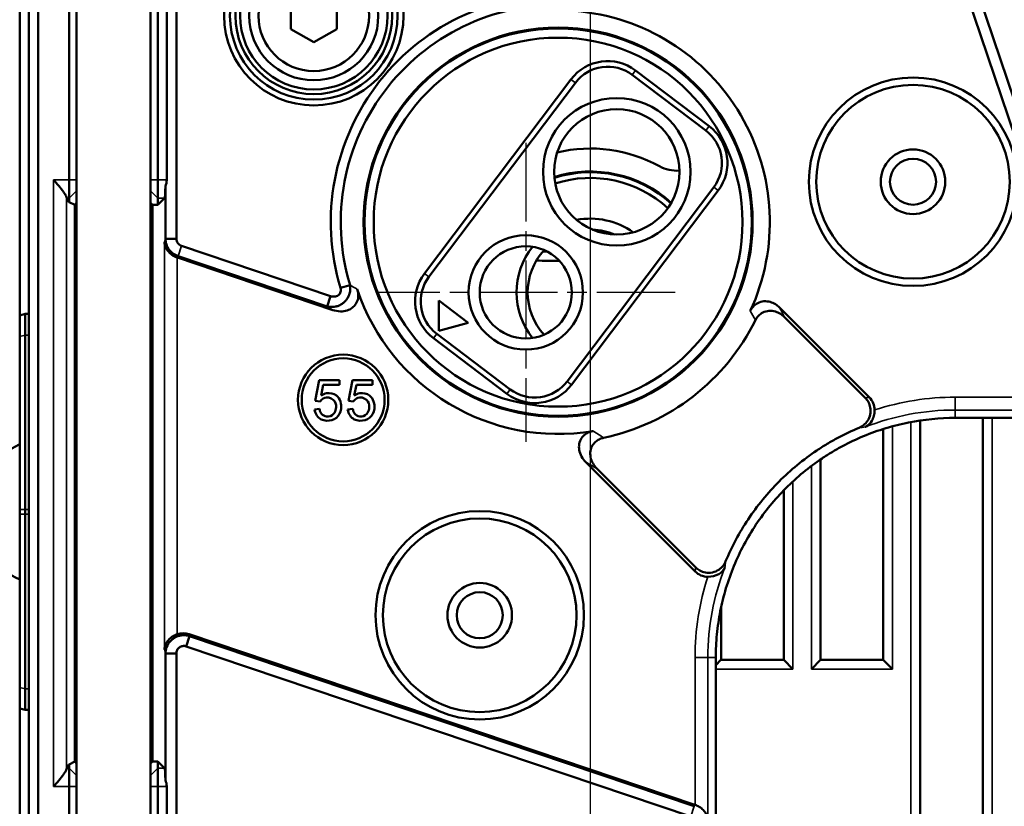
# Model space of a CAD drawing. Header units: millimetres. Extents: x 0 to 4638, y -120 to 1188.
# Tile 28 of 256: x 230 to 283, y 964 to 1007. Entities that reach past the tile are written whole.
import ezdxf

# ---------------------------------------------------------------- set-up
doc = ezdxf.new("R2010")
doc.units = ezdxf.units.MM
doc.header["$LTSCALE"] = 2
doc.linetypes.add('CHAIN', pattern=[0.3543, 0.2362, -0.0295, 0.0591, -0.0295])
for name, color, linetype, lineweight in [('Bemaßung (ISO)', 7, 'Continuous', 25), ('Mittelpunktmarkierung (ISO)', 7, 'Continuous', 25), ('Sichtbar (ISO)', 7, 'Continuous', 50), ('Sichtbar schmal (ISO)', 7, 'Continuous', 35)]:
    doc.layers.add(name, color=color, linetype=linetype, lineweight=lineweight)
doc.styles.add('Notiztext (DIN)', font='isocpeur.ttf')
doc.dimstyles.new('Standard (DIN)', dxfattribs={"dimscale": 2, "dimtxt": 3.5, "dimasz": 2.5, "dimexe": 2, "dimexo": 0.5, "dimgap": 0.5, "dimtad": 1, "dimrnd": 1e-08, "dimtxsty": 'Notiztext (DIN)', "dimcen": 0.09, "dimdle": 10, "dimclrd": 256, "dimclre": 256, "dimclrt": 256, "dimadec": 0, "dimazin": 0, "dimtfac": 1, "dimtmove": 0, "dimatfit": 3, "dimfxl": 1, "dimtolj": 1, "dimtzin": 0, "dimlwd": -1, "dimlwe": -1, "dimarcsym": 0})

# ---------------------------------------------------------------- blocks, each defined once
blk = doc.blocks.new('*D36')
at = {"layer": 'Bemaßung (ISO)', "transparency": 16777216}
for p, q in [((228.945, 1022.902), (200.539, 1022.902)), ((204.539, 934.952), (204.539, 1017.902)), ((256.495, 929.952), (200.539, 929.952))]:
    blk.add_line(p, q, dxfattribs=at)
for points in [[(203.706, 1017.902), (205.373, 1017.902), (204.539, 1022.902)], [(203.706, 934.952), (205.373, 934.952), (204.539, 929.952)]]:
    blk.add_solid(points, dxfattribs=at)
at = {"layer": 'Defpoints', "color": 0, "transparency": 16777216}
for p in [(204.539, 1022.902), (229.945, 1022.902), (257.495, 929.952)]:
    blk.add_point(p, dxfattribs=at)
at = {"layer": 'Bemaßung (ISO)', "transparency": 16777216, "insert": (195.139, 966.122), "char_height": 7, "attachment_point": 1, "rotation": 90, "style": 'Notiztext (DIN)'}
blk.add_mtext('\\A1;92,95', dxfattribs=at)
blk = doc.blocks.new('*D37')
at = {"layer": 'Bemaßung (ISO)', "transparency": 16777216}
for p, q in [((260.895, 939.952), (260.895, 1084.205)), ((694.895, 939.352), (694.895, 1084.205)), ((265.895, 1080.205), (689.895, 1080.205))]:
    blk.add_line(p, q, dxfattribs=at)
for points in [[(265.895, 1081.038), (265.895, 1079.372), (260.895, 1080.205)], [(689.895, 1081.038), (689.895, 1079.372), (694.895, 1080.205)]]:
    blk.add_solid(points, dxfattribs=at)
at = {"layer": 'Defpoints', "color": 0, "transparency": 16777216}
for p in [(694.895, 1080.205), (260.895, 938.952), (694.895, 938.352)]:
    blk.add_point(p, dxfattribs=at)
at = {"layer": 'Bemaßung (ISO)', "transparency": 16777216, "insert": (470.545, 1088.205), "char_height": 7, "attachment_point": 1, "style": 'Notiztext (DIN)'}
blk.add_mtext('\\A1;434', dxfattribs=at)
blk = doc.blocks.new('*D38')
at = {"layer": 'Bemaßung (ISO)', "transparency": 16777216}
for p, q in [((229.945, 1023.902), (229.945, 1084.031)), ((260.895, 939.952), (260.895, 1084.031)), ((234.945, 1080.031), (255.895, 1080.031))]:
    blk.add_line(p, q, dxfattribs=at)
for points in [[(234.945, 1080.864), (234.945, 1079.198), (229.945, 1080.031)], [(255.895, 1080.864), (255.895, 1079.198), (260.895, 1080.031)]]:
    blk.add_solid(points, dxfattribs=at)
at = {"layer": 'Defpoints', "color": 0, "transparency": 16777216}
for p in [(260.895, 1080.031), (229.945, 1022.902), (260.895, 938.952)]:
    blk.add_point(p, dxfattribs=at)
at = {"layer": 'Bemaßung (ISO)', "transparency": 16777216, "insert": (235.095, 1089.431), "char_height": 7, "attachment_point": 1, "style": 'Notiztext (DIN)'}
blk.add_mtext('\\A1;30,95', dxfattribs=at)

msp = doc.modelspace()

# ---------------------------------------------------------------- linework, layer by layer
at = {"layer": 'Mittelpunktmarkierung (ISO)', "linetype": 'CHAIN', "ltscale": 9.00068}
for p, q in [((257.3918, 1000.0532), (257.3918, 983.8532)), ((265.4918, 991.9532), (249.2918, 991.9532))]:
    msp.add_line(p, q, dxfattribs=at)
at = {"layer": 'Sichtbar (ISO)'}
for p, q in [((279.4405, 1013.6779), (288.6651, 986.3132)), ((289.2297, 986.5035), (280.0052, 1013.8683)), ((230.4447, 1012.9463), (230.4447, 950.2748)), ((230.9447, 950.2748), (230.9447, 1012.9463)), ((238.4445, 994.8629), (238.4445, 1012.9998)), ((229.9447, 990.7074), (229.9447, 1011.9816)), ((232.6336, 998.0594), (232.6336, 1011.1615)), ((233.0336, 1011.1615), (233.0336, 998.0594)), ((237.0336, 998.0594), (237.0336, 1011.1615)), ((237.4336, 1011.1615), (237.4336, 998.0594)), ((237.9176, 998.0594), (237.9176, 1011.1615)), ((244.6447, 1007.6736), (244.6447, 1006.2302)), ((247.1447, 1006.2302), (247.1447, 1007.6736)), ((244.6447, 1006.2302), (245.8947, 1005.5085)), ((245.8947, 1005.5085), (247.1447, 1006.2302)), ((263.3454, 1003.9848), (267.3354, 1000.9714)), ((251.8951, 992.9715), (259.8438, 1003.4964)), ((267.1546, 1000.732), (263.1646, 1003.7454)), ((260.0832, 1003.3156), (252.1345, 992.7907)), ((232.6336, 998.0594), (232.6336, 997.0608)), ((233.0336, 997.7277), (233.0336, 998.0594)), ((233.0336, 965.4931), (233.0336, 997.7277)), ((237.0336, 998.0594), (237.0336, 997.7277)), ((237.0336, 997.7277), (237.0336, 965.4931)), ((237.4336, 997.0608), (237.4336, 998.0594)), ((237.8495, 997.7056), (237.8495, 994.8629)), ((259.6357, 987.1257), (267.5843, 997.6506)), ((232.4952, 997.0608), (232.6336, 996.8531)), ((232.6336, 996.8531), (232.6336, 997.0608)), ((237.4336, 996.6911), (237.8032, 997.0608)), ((237.4336, 997.0608), (237.4336, 996.6911)), ((267.8237, 997.4698), (259.8751, 986.9449)), ((232.6336, 996.8531), (232.9336, 996.7033)), ((233.0336, 996.8035), (232.9336, 996.7033)), ((232.9336, 996.7033), (232.9336, 966.5175)), ((237.1453, 996.6915), (237.0336, 996.8035)), ((237.1453, 966.5293), (237.1453, 996.6915)), ((237.1453, 996.6915), (237.4336, 996.6911)), ((237.8495, 994.8629), (238.4445, 994.8629)), ((246.8043, 991.7518), (238.7184, 994.4775)), ((246.9261, 990.997), (238.5043, 993.836)), ((238.5309, 993.9215), (246.6169, 991.1957)), ((247.3428, 992.1956), (247.8598, 992.3518)), ((246.8043, 991.7518), (246.6169, 991.1957)), ((252.6703, 991.5089), (252.6848, 989.8689)), ((254.2663, 990.3036), (252.6703, 991.5089)), ((276.0214, 986.2669), (271.1559, 991.1324)), ((230.2447, 990.7849), (229.9447, 990.7074)), ((229.9447, 989.5632), (229.9447, 990.7074)), ((230.2447, 990.7849), (230.4447, 990.7828)), ((230.2447, 989.6432), (230.2447, 990.7849)), ((275.8041, 986.2348), (271.4229, 990.616)), ((252.6848, 989.8689), (254.2663, 990.3036)), ((229.9447, 989.5632), (229.9447, 980.1794)), ((230.2447, 989.6432), (230.2447, 980.1794)), ((252.5643, 989.7093), (256.5542, 986.696)), ((256.3734, 986.4566), (252.3835, 989.4699)), ((245.9784, 986.074), (246.1918, 987.1982)), ((246.1918, 987.1982), (247.2874, 987.1982)), ((246.4074, 986.9452), (246.2908, 986.3556)), ((247.2874, 986.9452), (246.4074, 986.9452)), ((247.2874, 987.1982), (247.2874, 986.9452)), ((247.7784, 986.074), (247.9918, 987.1982)), ((247.9918, 987.1982), (249.0874, 987.1982)), ((248.2074, 986.9452), (248.0908, 986.3556)), ((249.0874, 986.9452), (248.2074, 986.9452)), ((249.0874, 987.1982), (249.0874, 986.9452)), ((246.2336, 986.041), (245.9784, 986.074)), ((248.0336, 986.041), (247.7784, 986.074)), ((246.2138, 985.634), (245.93, 985.6098)), ((248.0138, 985.634), (247.73, 985.6098)), ((278.7822, 985.4394), (278.7822, 985.4405)), ((276.7822, 984.9953), (276.7822, 984.9946)), ((278.7822, 942.673), (278.7822, 985.0085)), ((303.9587, 985.1489), (280.6885, 985.1489)), ((282.1822, 985.1489), (282.1822, 942.6871)), ((276.7822, 984.5483), (276.7822, 972.0336)), ((266.5797, 976.8251), (260.6503, 982.7545)), ((273.3822, 972.0336), (273.3822, 982.9012)), ((261.2543, 982.3999), (266.6118, 977.0424)), ((271.3822, 981.2241), (271.3822, 972.0336)), ((229.9447, 979.9244), (229.9447, 980.1794)), ((229.9447, 979.9244), (229.9447, 970.5406)), ((230.2447, 979.9244), (230.2447, 980.1794)), ((230.2447, 979.9244), (230.2447, 970.4605)), ((267.9822, 976.4694), (267.9822, 976.4701)), ((267.9822, 972.0336), (267.9822, 974.8633)), ((238.9727, 972.7665), (239.1601, 973.3226)), ((239.1335, 973.426), (266.5588, 964.181)), ((266.5322, 964.0956), (239.1601, 973.3226)), ((238.9727, 972.7665), (266.3447, 963.5395)), ((237.8495, 972.3794), (237.8495, 965.5153)), ((238.4445, 972.3794), (237.8495, 972.3794)), ((238.4445, 949.3721), (238.4445, 972.3794)), ((267.6977, 972.158), (267.6977, 948.8881)), ((267.6977, 971.7511), (267.9802, 972.0336)), ((271.3841, 972.0336), (267.9802, 972.0336)), ((271.3841, 972.0336), (271.8822, 971.5356)), ((272.8822, 971.5356), (273.3802, 972.0336)), ((276.7841, 972.0336), (273.3802, 972.0336)), ((276.7841, 972.0336), (277.2822, 971.5356)), ((229.9447, 969.3964), (229.9447, 970.5406)), ((230.2447, 969.3189), (230.2447, 970.4605)), ((229.9447, 948.0249), (229.9447, 969.3964)), ((229.9447, 969.3964), (230.2447, 969.3189)), ((230.4447, 969.321), (230.2447, 969.3189)), ((232.6336, 966.3677), (232.4952, 966.1601)), ((232.9336, 966.5175), (232.6336, 966.3677)), ((232.6336, 966.1601), (232.6336, 966.3677)), ((232.6336, 966.1601), (232.6336, 965.1615)), ((232.9336, 966.5175), (233.0336, 966.4174)), ((237.0336, 966.4174), (237.1453, 966.5293)), ((237.4336, 966.5297), (237.1453, 966.5293)), ((237.4336, 966.5297), (237.8032, 966.1601)), ((237.4336, 966.5297), (237.4336, 966.1601)), ((237.4336, 965.1615), (237.4336, 966.1601)), ((233.0336, 965.1615), (233.0336, 965.4931)), ((237.0336, 965.4931), (237.0336, 965.1615)), ((232.6336, 952.0594), (232.6336, 965.1615)), ((233.0336, 965.1615), (233.0336, 952.0594)), ((237.0336, 952.0594), (237.0336, 965.1615)), ((237.4336, 965.1615), (237.4336, 952.0594)), ((237.9176, 952.0594), (237.9176, 965.1615))]:
    msp.add_line(p, q, dxfattribs=at)
for centre, radius in [((245.8947, 1006.9519), 4.8644), ((245.8947, 1006.9519), 4.5487), ((245.8947, 1006.9519), 4.25), ((245.8947, 1006.9519), 4), ((245.8947, 1006.9519), 3.5), ((245.8947, 1006.9519), 3), ((259.1447, 995.7605), 10.55), ((259.1447, 995.7605), 10.5), ((259.1447, 995.7605), 10), ((278.3947, 997.9519), 5.65), ((278.3947, 997.9519), 5.25), ((262.3271, 998.4881), 4), ((262.3271, 998.4881), 3.4), ((278.3947, 997.9519), 1.75), ((278.3947, 997.9519), 1.25), ((257.3918, 991.9532), 3.1), ((257.3918, 991.9532), 2.5), ((247.4878, 986.129), 2.45), ((247.4878, 986.129), 2.25), ((254.8947, 974.4519), 5.65), ((254.8947, 974.4519), 5.25), ((254.8947, 974.4519), 1.75), ((254.8947, 974.4519), 1.25)]:
    msp.add_circle(centre, radius, dxfattribs=at)
for centre, radius, start, end in [((259.1447, 995.7605), 12.3285, 86.64593, 196.80724), ((259.1447, 995.7605), 11.7885, 86.64593, 196.80724), ((259.1447, 995.7605), 11.4826, 335.20937, 85.49328), ((261.8388, 1001.9898), 2.5, 52.93909, 142.93909), ((261.8388, 1001.9898), 2.2, 52.93909, 142.93909), ((265.8287, 998.9765), 2.5, 322.93909, 52.93909), ((265.8287, 998.9765), 2.2, 322.93909, 52.93909), ((260.8947, 991.9519), 7.8, 61.3264, 103.3452), ((265.5969, 1000.5501), 2, 241.3264, 273.7137), ((260.8947, 991.9519), 6.5524, 47.91127, 107.3669), ((260.8947, 991.9519), 6.5154, 47.84048, 107.4377), ((260.8947, 991.9519), 6.2052, 47.36691, 107.91126), ((260.8947, 991.9519), 4, 54.47233, 100.80585), ((260.8947, 991.9519), 3.4, 67.38396, 87.89421), ((260.8947, 991.9519), 4, 141.77184, 218.18451), ((260.8947, 991.9519), 3.4, 137.54434, 222.41201), ((258.8947, 1006.9519), 12.7955, 267.41393, 268.52558), ((258.8947, 1006.9519), 13.2955, 266.01889, 271.3944), ((253.8901, 991.4649), 2.5, 142.93909, 232.93909), ((253.8901, 991.4649), 2.2, 142.93909, 232.93909), ((259.1447, 995.7605), 11.4826, 198.48819, 279.51829), ((259.1447, 995.7605), 11.9489, 281.92941, 333.61482), ((257.8801, 988.4516), 2.5, 232.93909, 322.93909), ((257.8801, 988.4516), 2.2, 232.93909, 322.93909), ((231.5447, 980.0519), 4, 113.57818, 246.42182)]:
    msp.add_arc(centre, radius, start, end, dxfattribs=at)
for centre, major_axis, ratio, start_param, end_param in [((237.8004, 998.0594), (0, 1), 0.0524078, 3.1939525, 4.350724), ((236.8639, 998.0594), (1.0538, 0), 0.9489646, 5.9215203, 6.2831853), ((232.4971, 998.0594), (0, -1), 0.0349208, 5.9527766, 6.2308254), ((238.828, 994.7984), (-0.3017, -0.9696), 0.9847996, 6.2459108, 6.2601006), ((281.9038, 970.9427), (10.6195, -10.6195), 0.9987828, 2.7675292, 2.7676285), ((281.9038, 970.9427), (10.6195, -10.6195), 0.9987828, 3.5155739, 3.5156326), ((238.828, 972.4574), (0.2546, -0.9897), 0.9785797, 2.5745455, 3.2278924), ((232.4971, 965.1615), (0, 1), 0.0349208, 0.0523599, 0.3304087), ((237.8004, 965.1615), (0, 1), 0.0524078, 5.074054, 6.2308254), ((236.8639, 965.1615), (1.0538, 0), 0.9489646, 0, 0.361665), ((266.2351, 963.2186), (-0.3017, -0.9696), 0.9847996, 3.1043181, 3.1185079)]:
    msp.add_ellipse(centre, major_axis=major_axis, ratio=ratio, start_param=start_param, end_param=end_param, dxfattribs=at)
for points, knots in [([(232.4857, 997.1135), (232.4827, 997.1418), (232.465, 997.182), (232.4045, 997.2843), (232.3597, 997.3479), (232.2439, 997.5031), (232.1575, 997.6112), (231.9734, 997.8357), (231.8759, 997.9522), (231.7862, 998.0594)], [-0.13811937, -0.13811937, -0.13811937, -0.13811937, -0.11228337, -0.11228337, -0.08388614, -0.08388614, -0.04194307, -0.04194307, 0, 0, 0, 0]), ([(237.8495, 994.8629), (237.85, 994.7597), (237.8666, 994.657), (237.9308, 994.4604), (237.978, 994.3677), (238.0994, 994.1998), (238.1729, 994.1257), (238.34, 994.0027), (238.4326, 993.9546), (238.5309, 993.9215)], [-0.12452587, -0.12452587, -0.12452587, -0.12452587, -0.09339722, -0.09339722, -0.06227308, -0.06227308, -0.03112748, -0.03112748, 0, 0, 0, 0]), ([(238.7184, 994.4775), (238.639, 994.5041), (238.5688, 994.5566), (238.4713, 994.6938), (238.4443, 994.7781), (238.4445, 994.8629)], [0, 0, 0, 0, 0.5, 0.5, 1, 1, 1, 1]), ([(238.4909, 993.8406), (238.4171, 993.8668), (238.3425, 993.9012), (238.1947, 993.9889), (238.1239, 994.0445), (237.9833, 994.1813), (237.9144, 994.2772), (237.8211, 994.4773), (237.7967, 994.5816), (237.7919, 994.6779)], [0.36879037, 0.36879037, 0.36879037, 0.36879037, 0.39192356, 0.39192356, 0.41889227, 0.41889227, 0.45891252, 0.45891252, 0.49893278, 0.49893278, 0.49893278, 0.49893278]), ([(246.6169, 991.1957), (246.6856, 991.177), (246.7566, 991.1659), (246.9075, 991.1591), (246.9872, 991.1651), (247.1213, 991.1922), (247.177, 991.2083), (247.2879, 991.2515), (247.3429, 991.2789), (247.4489, 991.3447), (247.4991, 991.383), (247.5931, 991.4691), (247.6364, 991.5166), (247.7669, 991.6916), (247.8112, 991.8102), (247.858, 991.9677), (247.8716, 992.0498), (247.8779, 992.2063), (247.8726, 992.28), (247.8598, 992.3518)], [0, 0, 0, 0, 0.02256985, 0.02256985, 0.04738494, 0.04738494, 0.0649744, 0.0649744, 0.08353496, 0.08353496, 0.10251571, 0.10251571, 0.12168347, 0.12168347, 0.16750934, 0.16750934, 0.21475204, 0.21475204, 0.2571246, 0.2571246, 0.2571246, 0.2571246]), ([(247.3428, 992.1956), (247.3642, 992.1257), (247.3678, 992.0493), (247.3291, 991.9079), (247.2855, 991.844), (247.1672, 991.7559), (247.0949, 991.7312), (246.9486, 991.7179), (246.8739, 991.7283), (246.8043, 991.7518)], [0, 0, 0, 0, 0.25, 0.25, 0.5, 0.5, 0.75, 0.75, 1, 1, 1, 1]), ([(246.9261, 990.997), (247.0589, 990.9523), (247.1983, 990.9264), (247.4619, 990.9216), (247.5859, 990.9376), (247.8041, 991.007), (247.8989, 991.0543), (248.0607, 991.1765), (248.1273, 991.2475), (248.2378, 991.4199), (248.2765, 991.5203), (248.3119, 991.7137), (248.3143, 991.8031), (248.2966, 991.9692), (248.2794, 992.0454), (248.2547, 992.1192)], [-0.22228925, -0.22228925, -0.22228925, -0.22228925, -0.18040999, -0.18040999, -0.14334427, -0.14334427, -0.1116978, -0.1116978, -0.08242824, -0.08242824, -0.05011962, -0.05011962, -0.02334991, -0.02334991, -0.00000006, -0.00000006, -0.00000006, -0.00000006]), ([(271.1559, 991.1324), (271.0885, 991.1998), (271.0136, 991.2596), (270.8449, 991.364), (270.7503, 991.4067), (270.5386, 991.4668), (270.4217, 991.4796), (270.189, 991.4606), (270.0762, 991.4289), (269.8764, 991.3254), (269.791, 991.2582), (269.658, 991.1077), (269.6079, 991.0297), (269.5691, 990.9458)], [-0.18981281, -0.18981281, -0.18981281, -0.18981281, -0.16128413, -0.16128413, -0.13039021, -0.13039021, -0.09533848, -0.09533848, -0.06028618, -0.06028618, -0.02773424, -0.02773424, 0, 0, 0, 0]), ([(269.8488, 990.4503), (269.8901, 990.5334), (269.9426, 990.6102), (270.0759, 990.7521), (270.1575, 990.8136), (270.3529, 990.9127), (270.4663, 990.9436), (270.7003, 990.9608), (270.8176, 990.947), (271.0269, 990.8855), (271.1191, 990.8433), (271.2837, 990.7407), (271.3569, 990.682), (271.4229, 990.616)], [0.00000001, 0.00000001, 0.00000001, 0.00000001, 0.02782827, 0.02782827, 0.0584335, 0.0584335, 0.09362784, 0.09362784, 0.12883857, 0.12883857, 0.15900817, 0.15900817, 0.18694046, 0.18694046, 0.18694046, 0.18694046]), ([(245.93, 985.6098), (245.9892, 985.3429), (246.1585, 985.0781), (246.6718, 984.9597), (247.1698, 985.093), (247.4805, 985.6931), (247.2637, 986.4093), (246.6442, 986.5383), (246.3876, 986.4232), (246.2908, 986.3556)], [0, 0, 0, 0, 0.1756871, 0.258503, 0.4097012, 0.556611, 0.7635697, 0.9124424, 1, 1, 1, 1]), ([(247.73, 985.6098), (247.7892, 985.3429), (247.9585, 985.0781), (248.4718, 984.9597), (248.9698, 985.093), (249.2805, 985.6931), (249.0637, 986.4093), (248.4442, 986.5383), (248.1876, 986.4232), (248.0908, 986.3556)], [0, 0, 0, 0, 0.1756871, 0.258503, 0.4097012, 0.556611, 0.7635697, 0.9124424, 1, 1, 1, 1]), ([(246.2138, 985.634), (246.225, 985.5255), (246.2911, 985.3474), (246.615, 985.1581), (246.9811, 985.3136), (247.1284, 985.6652), (247.101, 986.1086), (246.5832, 986.3418), (246.3487, 986.1744), (246.2336, 986.041)], [0, 0, 0, 0, 0.1083786, 0.2261661, 0.3821804, 0.4939006, 0.6511251, 0.8410577, 1, 1, 1, 1]), ([(248.0138, 985.634), (248.025, 985.5255), (248.0911, 985.3474), (248.415, 985.1581), (248.7811, 985.3136), (248.9284, 985.6652), (248.901, 986.1086), (248.3832, 986.3418), (248.1487, 986.1744), (248.0336, 986.041)], [0, 0, 0, 0, 0.1083786, 0.2261661, 0.3821804, 0.4939006, 0.6511251, 0.8410577, 1, 1, 1, 1]), ([(275.8041, 986.2348), (275.8711, 986.1679), (275.9282, 986.0918), (276.024, 985.9163), (276.0592, 985.8165), (276.1004, 985.5878), (276.0983, 985.4597), (276.0455, 985.2116), (275.9956, 985.0942), (275.8665, 984.9013), (275.7945, 984.8233), (275.6374, 984.6986), (275.5551, 984.65), (275.4674, 984.6133)], [0, 0, 0, 0, 0.02839818, 0.02839818, 0.05999054, 0.05999054, 0.09812069, 0.09812069, 0.13608018, 0.13608018, 0.16772254, 0.16772254, 0.1962279, 0.1962279, 0.1962279, 0.1962279]), ([(276.3107, 985.579), (276.3097, 985.7068), (276.2837, 985.8331), (276.1844, 986.0691), (276.1121, 986.1762), (276.0214, 986.2669)], [-0.076829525, -0.076829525, -0.076829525, -0.076829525, -0.038466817, -0.038466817, -0.000000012, -0.000000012, -0.000000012, -0.000000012]), ([(276.3107, 985.579), (276.3114, 985.4764), (276.2949, 985.3455), (276.2725, 985.258), (276.25, 985.1704), (276.1972, 985.0467), (276.1635, 984.9889), (276.1069, 984.8919), (275.9515, 984.7328), (275.8535, 984.6798), (275.8349, 984.6697), (275.8189, 984.662), (275.807, 984.6566)], [0, 0, 0, 0, 0.25, 0.25, 0.25, 0.5, 0.5, 0.5, 0.9201311, 0.9201311, 0.9201311, 1, 1, 1, 1]), ([(280.6885, 985.1489), (279.8407, 985.1489), (278.9968, 985.0668), (277.9468, 984.8584), (277.7368, 984.8113), (277.3218, 984.7073), (277.1163, 984.6504), (276.5058, 984.4651), (276.1066, 984.3222), (275.3238, 983.998), (274.9401, 983.8168), (274.3765, 983.5157), (274.1906, 983.4104), (273.8228, 983.1899), (273.6411, 983.0748), (272.7531, 982.4808), (272.0984, 981.9423), (271.1982, 981.0415), (270.9119, 980.7256), (270.3677, 980.0615), (270.1134, 979.7175), (269.4066, 978.6569), (269.0077, 977.9092), (268.5191, 976.7262), (268.3742, 976.3197), (268.1279, 975.5027), (268.0255, 975.0906), (267.8615, 974.2592), (267.7999, 973.8399), (267.7183, 973.0009), (267.6977, 972.5804), (267.6977, 972.158)], [0, 0, 0, 0, 0.1250697, 0.1250697, 0.1563525, 0.1563525, 0.1876353, 0.1876353, 0.2502009, 0.2502009, 0.3127665, 0.3127665, 0.3440494, 0.3440494, 0.3753322, 0.3753322, 0.5004634, 0.5004634, 0.563029, 0.563029, 0.6255946, 0.6255946, 0.7507259, 0.7507259, 0.8132915, 0.8132915, 0.8758571, 0.8758571, 0.9384228, 0.9384228, 1, 1, 1, 1]), ([(261.0435, 984.4359), (260.9715, 984.4239), (260.9008, 984.4049), (260.7585, 984.3494), (260.6879, 984.3116), (260.5404, 984.2048), (260.4693, 984.1312), (260.3534, 983.9537), (260.3133, 983.8514), (260.2735, 983.6352), (260.2745, 983.5245), (260.3145, 983.2901), (260.3593, 983.1688), (260.4826, 982.9459), (260.5606, 982.8442), (260.6503, 982.7545)], [-0.21964282, -0.21964282, -0.21964282, -0.21964282, -0.19767553, -0.19767553, -0.17361373, -0.17361373, -0.14277587, -0.14277587, -0.10967169, -0.10967169, -0.07649644, -0.07649644, -0.03807015, -0.03807015, -0.00000083, -0.00000083, -0.00000083, -0.00000083]), ([(268.2333, 977.3791), (268.5671, 978.176), (268.9731, 978.9324), (269.6953, 980.0163), (269.9597, 980.3739), (270.5254, 981.0643), (270.823, 981.3927), (271.7588, 982.3291), (272.4394, 982.8889), (273.3626, 983.5064), (273.5514, 983.6261), (273.9338, 983.8553), (274.127, 983.9647), (274.6966, 984.269), (275.0783, 984.4503), (275.4674, 984.6133)], [0, 0, 0, 0, 0.2464977, 0.2464977, 0.3729676, 0.3729676, 0.4994376, 0.4994376, 0.7523774, 0.7523774, 0.8156124, 0.8156124, 0.8788474, 0.8788474, 1, 1, 1, 1]), ([(261.2543, 982.3999), (261.1722, 982.4819), (261.1003, 982.5742), (260.9782, 982.785), (260.9312, 982.9052), (260.8861, 983.1402), (260.8831, 983.2524), (260.9193, 983.4722), (260.9581, 983.5766), (261.0721, 983.7586), (261.1427, 983.8344), (261.2852, 983.9415), (261.3501, 983.9786), (261.4818, 984.035), (261.5475, 984.0554), (261.6146, 984.0696)], [0, 0, 0, 0, 0.03479991, 0.03479991, 0.07316384, 0.07316384, 0.10678264, 0.10678264, 0.14030715, 0.14030715, 0.17152952, 0.17152952, 0.19400842, 0.19400842, 0.21466503, 0.21466503, 0.21466503, 0.21466503]), ([(268.2333, 977.3791), (268.1966, 977.2916), (268.1481, 977.2094), (268.0236, 977.0525), (267.9458, 976.9805), (267.7532, 976.8514), (267.6358, 976.8014), (267.3878, 976.7483), (267.2596, 976.7461), (267.0308, 976.7871), (266.9307, 976.8224), (266.755, 976.9182), (266.6788, 976.9754), (266.6118, 977.0424)], [0, 0, 0, 0, 0.02848153, 0.02848153, 0.06009443, 0.06009443, 0.0980713, 0.0980713, 0.13622524, 0.13622524, 0.16787919, 0.16787919, 0.19633033, 0.19633033, 0.19633033, 0.19633033]), ([(266.5797, 976.8251), (266.6701, 976.7347), (266.7769, 976.6625), (267.0127, 976.563), (267.1394, 976.5368), (267.2676, 976.5359)], [-0.076807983, -0.076807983, -0.076807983, -0.076807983, -0.038469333, -0.038469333, -0.000000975, -0.000000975, -0.000000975, -0.000000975]), ([(268.19, 977.0397), (268.1731, 977.0023), (268.128, 976.9181), (268.0586, 976.8429), (267.9893, 976.7678), (267.9457, 976.7344), (267.8577, 976.6831), (267.6817, 976.5804), (267.4728, 976.5343), (267.2676, 976.5359)], [0, 0, 0, 0, 0.25, 0.25, 0.25, 0.5, 0.5, 0.5, 0.9999998, 0.9999998, 0.9999998, 0.9999998]), ([(237.7919, 972.6033), (237.7965, 972.6938), (237.8195, 972.7918), (237.9067, 972.9805), (237.9711, 973.0712), (238.1067, 973.2069), (238.18, 973.2653), (238.3342, 973.3579), (238.4129, 973.3942), (238.4909, 973.422)], [0, 0, 0, 0, 0.03808949, 0.03808949, 0.07617897, 0.07617897, 0.10449446, 0.10449446, 0.1289702, 0.1289702, 0.1289702, 0.1289702]), ([(239.1601, 973.3226), (239.0462, 973.3595), (238.9265, 973.3758), (238.6772, 973.3647), (238.5499, 973.3339), (238.3731, 973.2527), (238.317, 973.22), (238.2118, 973.1442), (238.163, 973.1013), (238.03, 972.9592), (237.9607, 972.8481), (237.8722, 972.6159), (237.8502, 972.4981), (237.8495, 972.3794)], [-0.18866937, -0.18866937, -0.18866937, -0.18866937, -0.15265553, -0.15265553, -0.11377828, -0.11377828, -0.09433333, -0.09433333, -0.07487717, -0.07487717, -0.0358688, -0.0358688, 0, 0, 0, 0]), ([(238.4445, 972.3794), (238.4445, 972.4441), (238.4597, 972.5085), (238.5172, 972.6231), (238.5594, 972.6732), (238.6619, 972.7484), (238.722, 972.7733), (238.8473, 972.7926), (238.9123, 972.787), (238.9727, 972.7665)], [0, 0, 0, 0, 0.25, 0.25, 0.5, 0.5, 0.75, 0.75, 1, 1, 1, 1]), ([(231.7862, 965.1615), (231.8759, 965.2687), (231.9734, 965.3852), (232.1575, 965.6097), (232.2439, 965.7178), (232.3597, 965.8729), (232.4045, 965.9365), (232.465, 966.0388), (232.4827, 966.0791), (232.4857, 966.1074)], [-0.49516078, -0.49516078, -0.49516078, -0.49516078, -0.45321772, -0.45321772, -0.41127465, -0.41127465, -0.38287741, -0.38287741, -0.35704141, -0.35704141, -0.35704141, -0.35704141]), ([(266.5722, 964.1764), (266.6502, 964.1487), (266.7287, 964.112), (266.8825, 964.0184), (266.9553, 963.9592), (267.0913, 963.8205), (267.156, 963.7272), (267.2436, 963.5331), (267.2666, 963.4322), (267.2713, 963.3391)], [0.36889107, 0.36889107, 0.36889107, 0.36889107, 0.39337134, 0.39337134, 0.42169054, 0.42169054, 0.46035378, 0.46035378, 0.49901702, 0.49901702, 0.49901702, 0.49901702])]:
    msp.add_open_spline(points, degree=3, knots=knots, dxfattribs=at)
at = {"layer": 'Sichtbar schmal (ISO)'}
for p, q in [((263.3454, 1003.9848), (263.1646, 1003.7454)), ((259.8438, 1003.4964), (260.0832, 1003.3156)), ((267.3354, 1000.9714), (267.1546, 1000.732)), ((231.7862, 998.0594), (231.7862, 965.1615)), ((231.7862, 998.0594), (232.6336, 998.0594)), ((233.0336, 998.0594), (232.6336, 998.0594)), ((237.0336, 998.0594), (237.4336, 998.0594)), ((237.4336, 998.0594), (237.9176, 998.0594)), ((267.5843, 997.6506), (267.8237, 997.4698)), ((232.4857, 966.1074), (232.4857, 997.1135)), ((232.6336, 997.0608), (232.4952, 997.0608)), ((233.0336, 997.4602), (232.6336, 997.0608)), ((237.0336, 997.4602), (237.4336, 997.0608)), ((237.8032, 997.0608), (237.4336, 997.0608)), ((237.8495, 994.8629), (237.7919, 994.6779)), ((237.7919, 994.6779), (237.7919, 972.6033)), ((238.7184, 994.4775), (238.5309, 993.9215)), ((238.4909, 973.422), (238.4909, 993.8406)), ((238.5043, 993.836), (238.5309, 993.9215)), ((251.8951, 992.9715), (252.1345, 992.7907)), ((229.9447, 989.5632), (230.2447, 989.6432)), ((230.4447, 989.6432), (230.2447, 989.6432)), ((252.5643, 989.7093), (252.3835, 989.4699)), ((259.6357, 987.1257), (259.8751, 986.9449)), ((256.5542, 986.696), (256.3734, 986.4566)), ((288.6784, 986.2743), (280.6885, 986.2743)), ((280.6885, 985.5753), (280.6885, 986.2743)), ((278.2822, 985.358), (278.2822, 985.3594)), ((280.6885, 985.1489), (280.6885, 985.5753)), ((280.6885, 985.5753), (289.6325, 985.5753)), ((277.2822, 985.1372), (277.2822, 985.1362)), ((278.2822, 942.469), (278.2822, 984.9243)), ((282.6822, 985.1489), (282.6822, 942.431)), ((277.2822, 984.6948), (277.2822, 971.5356)), ((272.8822, 971.5356), (272.8822, 982.5437)), ((271.8822, 981.7106), (271.8822, 971.5356)), ((229.9447, 980.1794), (230.2447, 980.1794)), ((229.9447, 979.9244), (230.2447, 979.9244)), ((230.2447, 980.1794), (230.4447, 980.1794)), ((230.4447, 979.9244), (230.2447, 979.9244)), ((267.4822, 974.529), (267.4822, 974.5361)), ((239.1601, 973.3226), (239.1335, 973.426)), ((237.7919, 972.6033), (237.8495, 972.3794)), ((266.5722, 972.158), (266.5722, 964.1764)), ((267.2713, 972.158), (266.5722, 972.158)), ((267.6977, 972.158), (267.2713, 972.158)), ((267.2713, 963.3391), (267.2713, 972.158)), ((271.8822, 971.5356), (267.6977, 971.5356)), ((277.2822, 971.5356), (272.8822, 971.5356)), ((229.9447, 970.5406), (230.2447, 970.4605)), ((230.2447, 970.4605), (230.4447, 970.4605)), ((232.4952, 966.1601), (232.6336, 966.1601)), ((232.6336, 966.1601), (233.0336, 965.7606)), ((237.0336, 965.7606), (237.4336, 966.1601)), ((237.4336, 966.1601), (237.8032, 966.1601)), ((232.6336, 965.1615), (231.7862, 965.1615)), ((232.6336, 965.1615), (233.0336, 965.1615)), ((237.0336, 965.1615), (237.4336, 965.1615)), ((237.9176, 965.1615), (237.4336, 965.1615)), ((266.3447, 963.5395), (266.5322, 964.0956)), ((266.5588, 964.181), (266.5322, 964.0956))]:
    msp.add_line(p, q, dxfattribs=at)
for centre, major_axis, ratio, start_param, end_param in [((302.9287, 986.4274), (-63.5873, 15.2701), 0.2000345, 0.5735671, 0.5858037), ((296.8718, 980.6485), (58.5483, -19.7365), 0.1736482, 3.7416657, 3.7518092), ((167.8487, 1076.4123), (-107.6368, 107.6368), 0.1736482, 3.6372133, 3.6448121), ((140.1557, 1056.7326), (133.502, -89.8714), 0.2468983, 0.4544272, 0.4615762), ((488.7313, 763.6829), (-219.4961, 219.4961), 0.1736482, 6.1532901, 6.1565884), ((284.7042, 947.0923), (6.252, -39.0047), 0.5956292, 3.0464099, 3.2350848), ((285.2419, 948.4288), (-7.0855, 36.9071), 0.5943054, 6.1695813, 6.3924432), ((496.4252, 737.127), (-227.094, 244.8021), 0.1650635, 6.1631058, 6.1681916), ((488.1942, 765.0434), (-218.5398, 218.5398), 0.1736482, 0.1266045, 0.1299172), ((306.1818, 967.3606), (38.68, -7.2821), 0.5807671, 3.0327586, 3.2504971), ((306.545, 967.9022), (39.7858, -6.5515), 0.589373, 3.0515414, 3.2383382)]:
    msp.add_ellipse(centre, major_axis=major_axis, ratio=ratio, start_param=start_param, end_param=end_param, dxfattribs=at)
for points in [[(261.6146, 984.0696), (261.4257, 984.1894), (261.2354, 984.3114), (261.0435, 984.4359)], [(260.6503, 982.7545), (260.8535, 982.6339), (261.0548, 982.5158), (261.2543, 982.3999)]]:
    msp.add_open_spline(points, degree=3, dxfattribs=at)
msp.add_open_spline([(268.19, 977.0397), (268.1965, 977.0952), (268.2032, 977.1505), (268.2102, 977.2055), (268.2176, 977.2636), (268.2253, 977.3215), (268.2333, 977.3791)], degree=3, knots=[0.00000002, 0.00000002, 0.00000002, 0.00000002, 0.48646836, 0.48646836, 0.48646836, 1, 1, 1, 1], dxfattribs=at)

# ---------------------------------------------------------------- dimensions: what is measured, and where the dimension line sits
at = {"layer": 'Bemaßung (ISO)'}
for base, p1, p2, angle, picture, middle in [((260.8947, 1080.0309), (229.9447, 1022.9019), (260.8947, 938.9519), 180, '*D38', (245.4197, 1080.0309)), ((694.8947, 1080.2049), (260.8947, 938.9519), (694.8947, 938.3519), 180, '*D37', (477.8947, 1080.2049)), ((204.5395, 1022.9019), (257.4947, 929.9519), (229.9447, 1022.9019), 270, '*D36', (204.5395, 976.4469))]:
    dim = msp.add_linear_dim(base=base, p1=p1, p2=p2, angle=angle, dimstyle='Standard (DIN)', override={"dimgap": 0.5, "dimdec": 2, "dimtol": 0, "dimlim": 0, "dimtp": 0, "dimtm": 0, "dimtdec": 2, "dimtofl": 0, "dimatfit": 1}, dxfattribs=at)
    dim.commit()
    dim.dimension.update_dxf_attribs({"geometry": picture, "text_midpoint": middle, "dimtype": 160})

doc.saveas('drawing.dxf')
